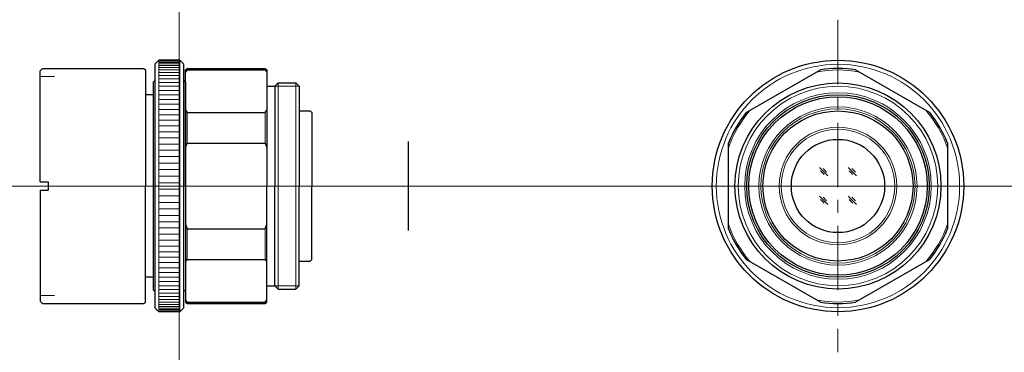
# Model space of a CAD drawing. Header units: millimetres. Extents: x 30 to 152, y 30 to 71.
import ezdxf

# ---------------------------------------------------------------- set-up
doc = ezdxf.new("R2010")
doc.units = ezdxf.units.MM
doc.header["$LTSCALE"] = 0.25
doc.linetypes.add('CENTER', pattern=[50.8, 31.75, -6.35, 6.35, -6.35])
doc.layers.add('00_補助線', color=252, linetype='Continuous', lineweight=0, plot=False)
for name, color, linetype, lineweight in [('01_中心線', 1, 'CENTER', 20), ('iris＆image_circle', 7, 'Continuous', 30), ('画層1', 7, 'Continuous', 30), ('ﾛｯｸﾘﾝｸﾞ', 7, 'Continuous', 30)]:
    doc.layers.add(name, color=color, linetype=linetype, lineweight=lineweight)

# ---------------------------------------------------------------- blocks, each defined once
blk = doc.blocks.new('A$C39F0769F')
at = {"layer": '画層1'}
for p, q in [((-3.8, 15), (-3.3, 15.5)), ((-3.8, 15), (-3.8, -15)), ((-0.7, 15.5), (-3.3, 15.5)), ((-0.7, 15.5), (-0.2, 15)), ((-0.2, -15), (-0.2, 15)), ((-4, 12.8), (-3.8, 13)), ((-4, 12.8), (-4, -12.8)), ((-3.8, 13), (-3.8, 13)), ((-0.2, 13), (-0.2, 13)), ((-0.2, 13), (0, 12.8)), ((0, 12.8), (0, -12.8)), ((-4, -12.8), (-3.8, -13)), ((-3.8, -13), (-3.8, -13)), ((-0.2, -13), (0, -12.8)), ((-0.2, -13), (-0.2, -13)), ((-3.8, -15), (-3.3, -15.5)), ((-0.7, -15.5), (-3.3, -15.5)), ((-0.2, -15), (-0.7, -15.5))]:
    blk.add_line(p, q, dxfattribs=at)
at = {"layer": '画層1', "lineweight": 9}
for p, q in [((-3.3, 15.5), (-3.3, -15.5)), ((-3.3, 15.45), (-0.7, 15.45)), ((-3.3, 15.37), (-0.7, 15.37)), ((-3.3, 15.24), (-0.7, 15.24)), ((-3.3, 15.07), (-0.7, 15.07)), ((-3.3, 14.86), (-0.7, 14.86)), ((-3.3, 14.61), (-0.7, 14.61)), ((-0.7, 15.5), (-0.7, -15.5)), ((-3.3, 14.32), (-0.7, 14.32)), ((-3.3, 13.99), (-0.7, 13.99)), ((-3.3, 13.62), (-0.7, 13.62)), ((-3.3, 13.22), (-0.7, 13.22)), ((-3.3, 12.77), (-0.7, 12.77)), ((-3.3, 12.3), (-0.7, 12.3)), ((-3.3, 11.79), (-0.7, 11.79)), ((-3.3, 11.24), (-0.7, 11.24)), ((-3.3, 10.67), (-0.7, 10.67)), ((-3.3, 10.07), (-0.7, 10.07)), ((-3.3, 9.44), (-0.7, 9.44)), ((-3.3, 8.78), (-0.7, 8.78)), ((-3.3, 8.1), (-0.7, 8.1)), ((-3.3, 7.4), (-0.7, 7.4)), ((-3.3, 6.67), (-0.7, 6.67)), ((-3.3, 5.93), (-0.7, 5.93)), ((-3.3, 5.17), (-0.7, 5.17)), ((-3.3, 4.4), (-0.7, 4.4)), ((-3.3, 3.62), (-0.7, 3.62)), ((-3.3, 2.82), (-0.7, 2.82)), ((-3.3, 2.02), (-0.7, 2.02)), ((-3.3, 1.22), (-0.7, 1.22)), ((-3.3, 0.41), (-0.7, 0.41)), ((-3.3, -0.41), (-0.7, -0.41)), ((-3.3, -1.22), (-0.7, -1.22)), ((-3.3, -2.02), (-0.7, -2.02)), ((-3.3, -2.82), (-0.7, -2.82)), ((-3.3, -3.62), (-0.7, -3.62)), ((-3.3, -4.4), (-0.7, -4.4)), ((-3.3, -5.17), (-0.7, -5.17)), ((-3.3, -5.93), (-0.7, -5.93)), ((-3.3, -6.67), (-0.7, -6.67)), ((-3.3, -7.4), (-0.7, -7.4)), ((-3.3, -8.1), (-0.7, -8.1)), ((-3.3, -8.78), (-0.7, -8.78)), ((-3.3, -9.44), (-0.7, -9.44)), ((-3.3, -10.07), (-0.7, -10.07)), ((-3.3, -10.67), (-0.7, -10.67)), ((-3.3, -11.24), (-0.7, -11.24)), ((-3.3, -11.79), (-0.7, -11.79)), ((-3.3, -12.3), (-0.7, -12.3)), ((-3.3, -12.77), (-0.7, -12.77)), ((-3.3, -13.22), (-0.7, -13.22)), ((-3.3, -13.62), (-0.7, -13.62)), ((-3.3, -13.99), (-0.7, -13.99)), ((-3.3, -14.32), (-0.7, -14.32)), ((-3.3, -14.61), (-0.7, -14.61)), ((-3.3, -14.86), (-0.7, -14.86)), ((-3.3, -15.07), (-0.7, -15.07)), ((-3.3, -15.24), (-0.7, -15.24)), ((-3.3, -15.37), (-0.7, -15.37)), ((-3.3, -15.45), (-0.7, -15.45))]:
    blk.add_line(p, q, dxfattribs=at)

msp = doc.modelspace()

# ---------------------------------------------------------------- linework, layer by layer
at = {"layer": '00_補助線'}
for p, q in [((32.83, 63.5), (34.63, 63.5)), ((32.83, 36.5), (34.63, 36.5))]:
    msp.add_line(p, q, dxfattribs=at)
for direction in [(0, 1), (1, 0)]:
    msp.add_xline((50, 50), direction, dxfattribs=at)
at = {"layer": '01_中心線'}
for p, q in [((131.2, 70.5), (131.2, 29.5)), ((30.32, 50), (78.27, 50)), ((110.7, 50), (151.7, 50))]:
    msp.add_line(p, q, dxfattribs=at)
at = {"layer": 'iris＆image_circle'}
msp.add_line((78.27, 44.5), (78.27, 55.5), dxfattribs=at)
at = {"layer": '画層1'}
for p, q in [((32.83, 64.2), (33.13, 64.5)), ((33.13, 64.5), (45.63, 64.5)), ((45.63, 64.5), (45.83, 64.3)), ((50.77, 64.3), (50.97, 64.5)), ((50.97, 64.34), (50.77, 64.05)), ((50.97, 64.5), (60.57, 64.5)), ((50.97, 64.34), (60.57, 64.34)), ((60.57, 64.5), (60.77, 64.3)), ((60.57, 64.34), (60.77, 64.05)), ((119.87, 59.05), (129.04, 64.34)), ((133.37, 64.34), (142.54, 59.05)), ((32.83, 50.5), (32.83, 64.2)), ((45.83, 64.3), (45.83, 50)), ((50.77, 50), (50.77, 64.3)), ((60.77, 64.3), (60.77, 50)), ((60.77, 62.3), (61.77, 62.3)), ((61.77, 62.3), (62.17, 62.7)), ((61.77, 62.3), (61.77, 50)), ((62.17, 62.7), (64.37, 62.7)), ((64.77, 62.3), (64.37, 62.7)), ((64.77, 62.3), (64.77, 50)), ((46.77, 61.25), (45.83, 61.25)), ((50.77, 59.33), (50.97, 59.05)), ((50.97, 59.05), (60.57, 59.05)), ((60.57, 59.05), (60.77, 59.33)), ((64.77, 59.25), (66.12, 59.25)), ((66.12, 59.25), (66.32, 59.05)), ((66.32, 59.05), (66.32, 50)), ((50.77, 54.72), (50.97, 55.29)), ((50.97, 55.29), (60.57, 55.29)), ((60.57, 55.29), (60.77, 54.72)), ((117.7, 44.71), (117.7, 55.29)), ((144.7, 55.29), (144.7, 44.71)), ((32.83, 50.5), (33.83, 50.5)), ((33.83, 50.5), (33.83, 49.5)), ((45.83, 35.7), (45.83, 50)), ((50.77, 50), (50.77, 35.7)), ((60.77, 35.7), (60.77, 50)), ((61.77, 37.7), (61.77, 50)), ((64.77, 37.7), (64.77, 50)), ((66.32, 40.95), (66.32, 50)), ((32.83, 49.5), (32.83, 35.8)), ((32.83, 49.5), (33.83, 49.5)), ((50.77, 45.28), (50.97, 44.71)), ((60.57, 44.71), (60.77, 45.28)), ((50.97, 44.71), (60.57, 44.71)), ((50.77, 40.67), (50.97, 40.95)), ((50.97, 40.95), (60.57, 40.95)), ((60.57, 40.95), (60.77, 40.67)), ((64.77, 40.75), (66.12, 40.75)), ((66.12, 40.75), (66.32, 40.95)), ((129.04, 35.66), (119.87, 40.95)), ((142.54, 40.95), (133.37, 35.66)), ((46.77, 38.75), (45.83, 38.75)), ((60.77, 37.7), (61.77, 37.7)), ((61.77, 37.7), (62.17, 37.3)), ((64.77, 37.7), (64.37, 37.3)), ((62.17, 37.3), (64.37, 37.3)), ((32.83, 35.8), (33.13, 35.5)), ((33.13, 35.5), (45.63, 35.5)), ((45.63, 35.5), (45.83, 35.7)), ((50.97, 35.66), (50.77, 35.95)), ((50.77, 35.7), (50.97, 35.5)), ((50.97, 35.66), (60.57, 35.66)), ((50.97, 35.5), (60.57, 35.5)), ((60.57, 35.66), (60.77, 35.95)), ((60.57, 35.5), (60.77, 35.7))]:
    msp.add_line(p, q, dxfattribs=at)
at = {"layer": '画層1', "lineweight": 9}
for p, q in [((50.97, 64.5), (50.97, 64.34)), ((60.57, 64.5), (60.57, 64.34)), ((62.17, 62.7), (62.17, 50)), ((64.37, 62.7), (64.37, 50)), ((50.97, 59.05), (50.97, 55.29)), ((60.57, 59.05), (60.57, 55.29)), ((129.95, 51.26), (128.93, 52.28)), ((133.48, 51.26), (132.46, 52.28)), ((129.5, 51.41), (129.06, 51.86)), ((129.8, 51.71), (129.37, 52.16)), ((133.03, 51.41), (132.59, 51.86)), ((133.34, 51.71), (132.9, 52.16)), ((62.17, 37.3), (62.17, 50)), ((64.37, 37.3), (64.37, 50)), ((129.95, 47.72), (128.93, 48.74)), ((129.8, 48.18), (129.37, 48.63)), ((133.48, 47.72), (132.46, 48.74)), ((133.34, 48.18), (132.9, 48.63)), ((129.5, 47.87), (129.06, 48.32)), ((133.03, 47.87), (132.59, 48.32)), ((50.97, 40.95), (50.97, 44.71)), ((60.57, 40.95), (60.57, 44.71)), ((50.97, 35.5), (50.97, 35.66)), ((60.57, 35.5), (60.57, 35.66))]:
    msp.add_line(p, q, dxfattribs=at)
at = {"layer": '画層1', "lineweight": 20}
for p, q in [((61.77, 62.3), (64.77, 62.3)), ((61.77, 37.7), (64.77, 37.7))]:
    msp.add_line(p, q, dxfattribs=at)
at = {"layer": '画層1'}
for radius in [15.5, 12.7, 11.25, 11, 9.25, 5.75]:
    msp.add_circle((131.2, 50), radius, dxfattribs=at)
at = {"layer": '画層1', "lineweight": 9}
for radius in [15, 12.3, 11.5, 11.5, 11.25, 9.75, 9.5, 7.25, 7]:
    msp.add_circle((131.2, 50), radius, dxfattribs=at)
at = {"layer": '画層1'}
for start, end in [(81.4033, 98.5967), (141.4033, 158.5967), (21.4033, 38.5967), (201.4033, 218.5967), (321.4033, 338.5967), (261.4033, 278.5967)]:
    msp.add_arc((131.2, 50), 14.5, start, end, dxfattribs=at)
at = {"layer": '画層1', "lineweight": 9}
for start, end in [(79.2557, 100.7443), (139.2557, 160.7443), (19.2557, 40.7443), (199.2557, 220.7443), (319.2557, 340.7443), (259.2557, 280.7443)]:
    msp.add_arc((131.2, 50), 14.3, start, end, dxfattribs=at)

# ---------------------------------------------------------------- block references
at = {"layer": 'ﾛｯｸﾘﾝｸﾞ'}
msp.add_blockref('A$C39F0769F', (50.77, 50), dxfattribs=at)

doc.saveas('drawing.dxf')
